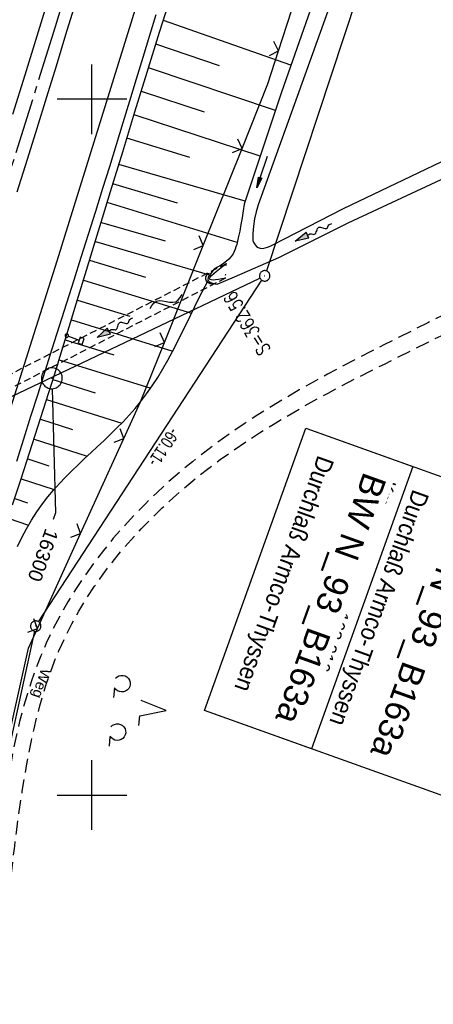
# Model space of a CAD drawing. Extents: x 510661 to 511244, y 462045 to 463013.
# Tile 15 of 30: x 510990 to 511049, y 462470 to 462611. Entities that reach past the tile are written whole.
import ezdxf
from ezdxf import colors
from ezdxf.entities.mleader import LeaderData, LeaderLine
from ezdxf.math import Vec2, Vec3

# ---------------------------------------------------------------- set-up
doc = ezdxf.new("R2010")
doc.units = 0
doc.header["$LTSCALE"] = 10
doc.header["$MEASUREMENT"] = 0
for name, pattern in [('ACHSE', [5.5, 4, -0.5, 0.5, -0.5]), ('AUSGEZOGEN', [0]), ('LT00', [0]), ('LT11', [0.3, 0.2, -0.1]), ('LT17', [0.15, 0.1, -0.05])]:
    doc.linetypes.add(name, pattern=pattern)
doc.layers.get('0').update_dxf_attribs({"linetype": 'LT00'})
for name, color, linetype in [('--EK_BW_TEXT_A', 20, 'LT00'), ('--EK_FBR', 1, 'LT00'), ('--EK_Schacht-Text', 5, 'LT00'), ('--EL_DFK_AB_L', 21, 'LT00'), ('--EL_DFK_AB_P', 7, 'LT00'), ('--FLIEßRICHTPFEIL', 180, 'Continuous'), ('--WASSER_NUTZUNG', 180, 'Continuous'), ('-AX-093', 35, 'ACHSE'), ('ABSTAND', 8, 'LT00'), ('BW_TEXT_A', 20, 'AUSGEZOGEN'), ('DFK_AB_L', 21, 'LT00'), ('DFK_AB_P', 7, 'LT00'), ('DFK_NUTZUNG', 250, 'LT00'), ('FELDWEG_TEXT', 1, 'Continuous'), ('FESTPKT_TEXT_A', 211, 'LT00'), ('PFEIL', 140, 'AUSGEZOGEN'), ('V106_AFBR_BAB', 250, 'LT00'), ('V106_BOESCH', 250, 'LT00'), ('V106_BOSCHUNG', 250, 'LT00'), ('V106_BR_KAPPE', 30, 'LT00'), ('V106_BR_WID', 30, 'LT17'), ('V106_FELDWEG', 250, 'LT11'), ('V106_GRABEN', 250, 'LT00'), ('V106_LD_MARK', 250, 'LT00'), ('V106_PKT_AU', 211, 'LT00'), ('V106_RASTER', 250, 'LT00'), ('V106_SCHILD_K', 1, 'LT00'), ('V106_UK_DURCH', 182, 'LT00'), ('V106_ZAUN', 40, 'LT00')]:
    doc.layers.add(name, color=color, linetype=linetype)
doc.styles.add('Beschrift', font='arial.ttf')
doc.styles.add('schachtbeschriftung', font='romans.shx', dxfattribs={"width": 0.75, "height": 2})
doc.styles.get("Standard").update_dxf_attribs({"font": 'arial.ttf'})

# ---------------------------------------------------------------- blocks, each defined once
blk = doc.blocks.new('SYMB0003')
at = {"color": 0, "linetype": 'ByBlock'}
for p, q in [((-0.015712, 0), (0.010166, 0.012015)), ((0, -0.021257), (-0.015712, 0)), ((0.010166, 0.012015), (0, -0.021257))]:
    blk.add_line(p, q, dxfattribs=at)
for points in [[(-0.031395, 0.499013), (-0.093691, 0.491144), (-0.154509, 0.475528), (-0.21289, 0.452414), (-0.267913, 0.422164), (-0.318712, 0.385257), (-0.364484, 0.342274), (-0.404509, 0.293893), (-0.438154, 0.240877), (-0.464888, 0.184062), (-0.484292, 0.124345), (-0.496058, 0.062667), (-0.5, 0)], [(0.5, 0), (0.496057, 0.062667), (0.484292, 0.124345), (0.464888, 0.184062), (0.438153, 0.240877), (0.404509, 0.293893), (0.364484, 0.342274), (0.318712, 0.385257), (0.267913, 0.422164), (0.21289, 0.452414), (0.154509, 0.475528), (0.093691, 0.491144), (0.031395, 0.499013), (-0.031395, 0.499013)], [(-0.5, 0), (-0.496058, -0.062667), (-0.484292, -0.124345), (-0.464888, -0.184062), (-0.438154, -0.240877), (-0.404509, -0.293893), (-0.364485, -0.342274), (-0.318712, -0.385257), (-0.267914, -0.422164), (-0.21289, -0.452414), (-0.154509, -0.475529), (-0.093691, -0.491144), (-0.031395, -0.499014), (0.031395, -0.499014)], [(0.031395, -0.499014), (0.093691, -0.491144), (0.154509, -0.475529), (0.21289, -0.452414), (0.267914, -0.422164), (0.318712, -0.385257), (0.364485, -0.342274), (0.404509, -0.293893), (0.438154, -0.240877), (0.464889, -0.184062), (0.484292, -0.124345), (0.496058, -0.062667), (0.5, 0)]]:
    blk.add_lwpolyline(points, dxfattribs=at)
blk = doc.blocks.new('Pfreil3')
at = {"layer": 'PFEIL'}
blk.add_hatch(color=256, dxfattribs=at).paths.add_polyline_path([(-1.55, 0.27), (-1.55, -0.27), (0, 0)])
for p, q in [((-1.55, 0), (-4.83, 0)), ((-1.55, -0.27), (-1.55, 0.27)), ((-1.55, 0.27), (0, 0)), ((0, 0), (-1.55, -0.27))]:
    blk.add_line(p, q, dxfattribs=at)
blk = doc.blocks.new('SYMB1263')
at = {"color": 0, "linetype": 'ByBlock'}
for p, q in [((0.014231, 0.098982), (-0.014231, 0.098982)), ((-0.014231, -0.098982), (0.014232, -0.098982))]:
    blk.add_line(p, q, dxfattribs=at)
for points in [[(0, 0.1), (0, 0.75), (0.18, 0.75), (0.18, 1), (-0.18, 1), (-0.18, 0.75), (0, 0.75)], [(-0.014231, 0.098982), (-0.041542, 0.090963), (-0.065486, 0.075575), (-0.084125, 0.054064), (-0.095949, 0.028173), (-0.1, 0)], [(-0.1, 0), (-0.095949, -0.028173), (-0.084125, -0.054064), (-0.065486, -0.075575), (-0.041541, -0.090963), (-0.014231, -0.098982)], [(0.1, 0), (0.095949, 0.028173), (0.084125, 0.054064), (0.065486, 0.075575), (0.041541, 0.090963), (0.014231, 0.098982)], [(0.014232, -0.098982), (0.041542, -0.090963), (0.065486, -0.075575), (0.084125, -0.054064), (0.095949, -0.028173), (0.1, 0)]]:
    blk.add_lwpolyline(points, dxfattribs=at)
blk = doc.blocks.new('SYMB0011')
at = {"color": 0, "linetype": 'ByBlock'}
for p, q in [((0.5, 0), (-0.5, 0)), ((0, 0.5), (0, -0.5))]:
    blk.add_line(p, q, dxfattribs=at)
blk = doc.blocks.new('SYMB0024')
at = {"color": 0, "linetype": 'ByBlock'}
for p, q in [((-0.5, 0.5), (0, 0)), ((0, 0), (0.5, 0.5))]:
    blk.add_line(p, q, dxfattribs=at)
blk = doc.blocks.new('FLIEßRICHTPFEIL')
at = {"layer": '--FLIEßRICHTPFEIL'}
blk.add_hatch(color=256, dxfattribs=at).paths.add_polyline_path([(-1.95, 0.4875), (-1.95, -0.4875), (0, 0)])
for p, q in [((-1.95, 0.4875), (-1.95, -0.4875)), ((-1.95, 0.4875), (0, 0)), ((0, 0), (-1.95, -0.4875))]:
    blk.add_line(p, q, dxfattribs=at)
at = {"layer": '--FLIEßRICHTPFEIL', "start_tangent": (-1, 0), "end_tangent": (-1, 0)}
blk.add_spline([(-1.95, 0), (-2.4375, 0), (-2.925, 0.325), (-3.4125, 0), (-3.9, -0.325), (-4.3875, 0), (-4.875, 0.325), (-5.3625, 0), (-5.85, 0)], degree=3, dxfattribs=at)
blk = doc.blocks.new('SYMB7251')
at = {"color": 0, "linetype": 'ByBlock'}
for points in [[(-0.25, 0), (-0.208333, 0.028889), (-0.166667, 0.051111), (-0.125, 0.06), (-0.083333, 0.051111), (-0.041667, 0.028889), (0, 0)], [(0, 0), (0.041667, -0.028889), (0.083333, -0.051111), (0.125, -0.06), (0.166667, -0.051111), (0.208333, -0.028889), (0.25, 0)]]:
    blk.add_lwpolyline(points, dxfattribs=at)
blk = doc.blocks.new('_None')
blk = doc.blocks.new('SYMB1107')
at = {"color": 0, "linetype": 'ByBlock'}
for points in [[(-0.2, 0), (-0.196157, 0.039018), (-0.184776, 0.076537), (-0.166294, 0.111114), (-0.141421, 0.141421), (-0.111114, 0.166294), (-0.076537, 0.184776), (-0.039018, 0.196157), (0, 0.2)], [(0, 0.2), (0.039018, 0.196157), (0.076537, 0.184776), (0.111114, 0.166294), (0.141421, 0.141421), (0.166294, 0.111114), (0.184776, 0.076537), (0.196157, 0.039018), (0.2, 0)]]:
    blk.add_lwpolyline(points, dxfattribs=at)
blk = doc.blocks.new('SYMB7201')
at = {"color": 0, "linetype": 'ByBlock'}
for p, q in [((0, 0.385), (-0.11, 0.015)), ((-0.255, -0.385), (-0.115, -0.385)), ((0.445, -0.385), (0.585, -0.385))]:
    blk.add_line(p, q, dxfattribs=at)
for points in [[(0.25, 0.015), (0.11, 0.015), (0, 0.385)], [(-0.393816, -0.383308), (-0.416239, -0.362945), (-0.432849, -0.337617), (-0.442589, -0.308936), (-0.444836, -0.27873), (-0.439449, -0.248923), (-0.426769, -0.221415), (-0.407606, -0.197958), (-0.38318, -0.180047), (-0.355047, -0.168823), (-0.325, -0.165), (-0.294953, -0.168823), (-0.26682, -0.180047), (-0.242394, -0.197959), (-0.223231, -0.221415), (-0.210551, -0.248923), (-0.205164, -0.27873), (-0.207411, -0.308936), (-0.21715, -0.337617), (-0.233761, -0.362945), (-0.256184, -0.383308)], [(0.306185, -0.383308), (0.283761, -0.362945), (0.267151, -0.337617), (0.257411, -0.308936), (0.255164, -0.27873), (0.260552, -0.248923), (0.273231, -0.221415), (0.292394, -0.197958), (0.31682, -0.180047), (0.344953, -0.168823), (0.375, -0.165), (0.405047, -0.168823), (0.43318, -0.180047), (0.457606, -0.197959), (0.476769, -0.221415), (0.489449, -0.248923), (0.494836, -0.27873), (0.492589, -0.308936), (0.48285, -0.337617), (0.466239, -0.362945), (0.443816, -0.383308)]]:
    blk.add_lwpolyline(points, dxfattribs=at)

msp = doc.modelspace()

# ---------------------------------------------------------------- linework, layer by layer
at = {"layer": '--EK_FBR'}
for points in [[(510993.83, 462614.71), (510992.09, 462609.08), (510990.35, 462603.45), (510988.61, 462597.83)], [(510997.61, 462613.72), (510996.23, 462609.24), (510994.85, 462604.76), (510993.47, 462600.29), (510992.09, 462595.81), (510990.7, 462591.33), (510989.24, 462586.66)], [(511009.19, 462612.11), (511008.27, 462609.16), (511007.3, 462606.02), (511006.34, 462602.88), (511005.38, 462599.74), (511004.42, 462596.6), (511003.46, 462593.45), (511002.5, 462590.31), (511001.54, 462587.17), (511000.51, 462583.87), (510999.47, 462580.57), (510998.43, 462577.27), (510997.39, 462573.98), (510996.34, 462570.68), (510995.29, 462567.39), (510994.25, 462564.09), (510993.23, 462560.86), (510992.22, 462557.63), (510991.2, 462554.4), (510990.19, 462551.17), (510989.17, 462547.94)]]:
    msp.add_lwpolyline(points, dxfattribs=at)
at = {"layer": '--EL_DFK_AB_L'}
for p, q in [((511053.78, 462662.43), (511025.03, 462575.33)), ((510977.69, 462552.17), (511024.11, 462574.3)), ((510991.78, 462523.55), (510977.52, 462458.44))]:
    msp.add_line(p, q, dxfattribs=at)
at = {"layer": '-AX-093', "ltscale": 0.2}
msp.add_lwpolyline([(511002.16, 462634.59), (510994.72, 462610.42), (510987.21, 462586.28), (510979.61, 462562.16), (510971.94, 462538.06), (510964.2, 462513.99), (510956.38, 462489.95), (510948.48, 462465.93), (510940.51, 462441.93), (510932.46, 462417.96), (510924.34, 462394.02), (510916.14, 462370.1), (510907.86, 462346.21), (510899.51, 462322.34), (510891.08, 462298.5), (510882.58, 462274.69), (510874, 462250.9), (510865.35, 462227.14), (510856.62, 462203.41), (510847.82, 462179.71), (510838.94, 462156.03), (510829.99, 462132.38), (510820.96, 462108.76), (510812.82, 462087.67)], dxfattribs=at)
at = {"layer": 'DFK_AB_L'}
for p, q in [((511053.78, 462662.43), (511025.03, 462575.33)), ((510977.69, 462552.17), (511024.11, 462574.3)), ((510992.35, 462524.91), (511024.38, 462573.99)), ((510991.78, 462523.55), (510977.52, 462458.44))]:
    msp.add_line(p, q, dxfattribs=at)
at = {"layer": 'V106_AFBR_BAB'}
for points in [[(510993.83, 462614.71), (510992.09, 462609.08), (510990.35, 462603.45), (510988.61, 462597.83)], [(510997.61, 462613.72), (510996.23, 462609.24), (510994.85, 462604.76), (510993.47, 462600.29), (510992.09, 462595.81), (510990.7, 462591.33), (510989.24, 462586.66)], [(511009.19, 462612.11), (511008.27, 462609.16), (511007.3, 462606.02), (511006.34, 462602.88), (511005.38, 462599.74), (511004.42, 462596.6), (511003.46, 462593.45), (511002.5, 462590.31), (511001.54, 462587.17), (511000.51, 462583.87), (510999.47, 462580.57), (510998.43, 462577.27), (510997.39, 462573.98), (510996.34, 462570.68), (510995.29, 462567.39), (510994.25, 462564.09), (510993.23, 462560.86), (510992.22, 462557.63), (510991.2, 462554.4), (510990.19, 462551.17), (510989.17, 462547.94)]]:
    msp.add_lwpolyline(points, dxfattribs=at)
at = {"layer": 'V106_BOESCH'}
for points in [[(510988.62, 462541.7), (510989.85, 462545.44), (510991.06, 462549.18), (510992.25, 462552.92), (510993.44, 462556.66), (510994.61, 462560.41), (510995.78, 462564.17), (510996.94, 462567.92), (510998.09, 462571.68), (510999.24, 462575.44), (511000.38, 462579.2), (511001.53, 462582.96), (511002.67, 462586.72), (511004.42, 462592.45), (511006.18, 462598.18), (511007.94, 462603.9), (511009.71, 462609.62), (511011.49, 462615.34)], [(510989.31, 462535.73), (510989.95, 462537.01), (510990.62, 462538.27), (510991.33, 462539.49), (510992.09, 462540.69), (510992.9, 462541.85), (510993.67, 462542.85), (510994.48, 462543.81), (510995.33, 462544.76), (510996.2, 462545.68), (510997.1, 462546.58), (510998.01, 462547.47), (510998.94, 462548.35), (510999.87, 462549.23), (511000.81, 462550.1), (511001.75, 462550.98), (511002.67, 462551.86), (511003.58, 462552.76), (511004.48, 462553.66), (511005.35, 462554.59), (511006.19, 462555.54), (511006.99, 462556.51), (511007.85, 462557.65), (511008.66, 462558.82), (511009.44, 462560.02), (511010.17, 462561.24), (511010.88, 462562.49), (511011.56, 462563.76), (511012.22, 462565.04), (511012.87, 462566.33), (511013.5, 462567.62), (511014.14, 462568.92), (511014.77, 462570.21), (511015.41, 462571.5), (511015.82, 462572.32), (511016.24, 462573.14), (511016.66, 462573.95)]]:
    msp.add_lwpolyline(points, dxfattribs=at)
at = {"layer": 'V106_BOSCHUNG'}
for p, q in [((511028.55, 462604.89), (511010.25, 462611.34)), ((511018.3, 462604.79), (511009.19, 462607.93)), ((511026.32, 462598.39), (511008.14, 462604.53)), ((511016.16, 462598.13), (511007.09, 462601.13)), ((511024.13, 462591.8), (511006.06, 462597.78)), ((511014.06, 462591.61), (511005.03, 462594.43)), ((511021.98, 462585.37), (511003.86, 462590.6)), ((511012.27, 462585.06), (511003.01, 462587.84)), ((511020.83, 462579.41), (511002.19, 462585.14)), ((511001.38, 462582.31), (511010.52, 462579.64)), ((511000.49, 462579.55), (511016.89, 462574.76)), ((510999.67, 462576.86), (511007.67, 462574.43)), ((510998.8, 462574), (511014.31, 462569.27)), ((510997.92, 462571.14), (511005.45, 462568.84)), ((510997.05, 462568.29), (511011.59, 462563.8)), ((510996.17, 462565.42), (511003.13, 462563.27)), ((510995.28, 462562.57), (511008.44, 462558.48)), ((510994.4, 462559.72), (511000.45, 462557.82)), ((510993.5, 462556.87), (511004.29, 462553.47)), ((510992.6, 462554.02), (510997.23, 462552.55)), ((510991.7, 462551.17), (510999.32, 462548.72)), ((510990.78, 462548.32), (510993.82, 462547.34)), ((510989.86, 462545.47), (510994.59, 462543.93)), ((510988.92, 462542.62), (510990.76, 462542.02)), ((510987.98, 462539.78), (510990.92, 462538.81))]:
    msp.add_line(p, q, dxfattribs=at)
at = {"layer": 'V106_BR_KAPPE'}
msp.add_lwpolyline([(511019.16, 462574.29), (511018.66, 462574.2), (511018.18, 462574.12), (511017.75, 462574.06), (511017.38, 462574.02), (511017.1, 462574.03), (511016.92, 462574.09), (511016.88, 462574.22), (511016.96, 462574.41), (511017.17, 462574.66), (511017.47, 462574.94), (511017.85, 462575.27), (511018.29, 462575.62), (511018.77, 462575.99), (511019.27, 462576.37)], dxfattribs=at)
at = {"layer": 'V106_BR_WID'}
msp.add_line((511019.27, 462576.37), (510935.34, 462533.27), dxfattribs=at)
msp.add_lwpolyline([(511019.16, 462574.29), (510935.88, 462531.49), (510933.46, 462530.25)], dxfattribs=at)
at = {"layer": 'V106_FELDWEG', "flags": 128}
for points in [[(511067, 462577.79), (511064.91, 462576.65), (511062.82, 462575.51), (511060.72, 462574.38), (511058.62, 462573.26), (511056.51, 462572.14), (511054.4, 462571.04), (511052.34, 462569.97), (511050.28, 462568.92), (511048.21, 462567.88), (511046.14, 462566.84), (511044.07, 462565.8), (511042, 462564.75), (511039.94, 462563.7), (511037.88, 462562.64), (511035.83, 462561.56), (511033.78, 462560.47), (511031.76, 462559.35), (511029.74, 462558.22), (511027.74, 462557.05), (511025.76, 462555.86), (511023.79, 462554.63), (511021.85, 462553.36), (511019.93, 462552.05), (511018.04, 462550.7), (511016.18, 462549.3), (511014.41, 462547.91), (511012.67, 462546.47), (511010.97, 462544.98), (511009.3, 462543.45), (511007.67, 462541.88), (511006.09, 462540.26), (511004.56, 462538.6), (511003.07, 462536.9), (511001.65, 462535.15), (511000.27, 462533.37), (510998.96, 462531.54), (510997.72, 462529.68), (510996.54, 462527.77), (510995.44, 462525.83), (510994.4, 462523.85), (510993.45, 462521.84), (510992.67, 462520.02), (510991.95, 462518.17), (510991.29, 462516.3), (510990.69, 462514.41), (510990.13, 462512.5), (510989.63, 462510.58), (510989.17, 462508.64), (510988.76, 462506.69), (510988.39, 462504.74), (510988.05, 462502.76), (510987.74, 462500.79), (510987.47, 462498.81), (510987.22, 462496.82), (510986.98, 462494.84), (510986.76, 462492.86), (510986.56, 462490.87), (510986.35, 462488.89), (510986.15, 462486.92), (510986.01, 462485.47), (510985.86, 462484.03), (510985.73, 462482.59), (510985.61, 462481.15), (510985.51, 462479.7), (510985.44, 462478.25), (510985.4, 462476.79), (510985.39, 462475.32), (510985.43, 462473.84), (510985.51, 462472.53), (510985.63, 462471.21), (510985.79, 462469.9), (510986.01, 462468.6), (510986.27, 462467.31), (510986.6, 462466.05), (510986.98, 462464.82), (510987.44, 462463.62), (510987.96, 462462.46), (510988.55, 462461.34), (510989.23, 462460.28), (510989.92, 462459.35), (510990.68, 462458.47), (510991.5, 462457.63), (510992.37, 462456.83), (510993.28, 462456.06), (510994.23, 462455.33), (510995.21, 462454.62), (510996.21, 462453.94), (510997.24, 462453.27), (510998.27, 462452.63), (510999.31, 462451.99), (511001.37, 462450.75), (511003.42, 462449.53), (511005.47, 462448.34), (511007.51, 462447.16), (511009.55, 462446), (511011.58, 462444.85), (511013.62, 462443.71), (511015.65, 462442.57)], [(511015.34, 462445.17), (511013.68, 462446.08), (511012.01, 462446.99), (511010.34, 462447.91), (511008.68, 462448.84), (511007.01, 462449.78), (511005.35, 462450.74), (511003.68, 462451.72), (511002.02, 462452.72), (511000.36, 462453.75), (510999.39, 462454.36), (510998.43, 462454.99), (510997.48, 462455.63), (510996.55, 462456.29), (510995.64, 462456.97), (510994.76, 462457.69), (510993.92, 462458.43), (510993.11, 462459.2), (510992.36, 462460.01), (510991.65, 462460.85), (510991, 462461.75), (510990.4, 462462.71), (510989.86, 462463.71), (510989.39, 462464.76), (510988.97, 462465.84), (510988.61, 462466.94), (510988.3, 462468.07), (510988.05, 462469.22), (510987.83, 462470.38), (510987.67, 462471.55), (510987.54, 462472.73), (510987.46, 462473.9), (510987.4, 462475.35), (510987.39, 462476.79), (510987.43, 462478.22), (510987.5, 462479.65), (510987.61, 462481.07), (510987.74, 462482.49), (510987.88, 462483.9), (510988.04, 462485.32), (510988.21, 462486.73), (510988.44, 462488.71), (510988.67, 462490.68), (510988.92, 462492.66), (510989.17, 462494.63), (510989.43, 462496.61), (510989.71, 462498.58), (510990.01, 462500.55), (510990.33, 462502.53), (510990.67, 462504.5), (510990.99, 462506.17), (510991.33, 462507.84), (510991.7, 462509.51), (510992.09, 462511.16), (510992.52, 462512.81), (510992.99, 462514.45), (510993.5, 462516.07), (510994.05, 462517.67), (510994.64, 462519.26), (510995.29, 462520.83), (510996.16, 462522.74), (510997.11, 462524.61), (510998.13, 462526.45), (510999.22, 462528.25), (511000.39, 462530.02), (511001.61, 462531.74), (511002.89, 462533.43), (511004.23, 462535.09), (511005.63, 462536.7), (511007.07, 462538.27), (511008.56, 462539.8), (511010.09, 462541.29), (511011.66, 462542.74), (511013.27, 462544.15), (511014.91, 462545.51), (511016.58, 462546.83), (511018.41, 462548.21), (511020.27, 462549.54), (511022.15, 462550.82), (511024.06, 462552.07), (511025.99, 462553.27), (511027.94, 462554.44), (511029.9, 462555.58), (511031.89, 462556.69), (511033.88, 462557.78), (511035.89, 462558.84), (511037.9, 462559.89), (511039.93, 462560.93), (511041.96, 462561.95), (511043.99, 462562.97), (511046.03, 462563.99), (511048.06, 462565), (511050.1, 462566.02), (511052.13, 462567.05), (511054.15, 462568.08), (511056.4, 462569.25), (511058.64, 462570.44), (511060.87, 462571.64), (511063.1, 462572.84), (511065.33, 462574.06), (511067.55, 462575.27)]]:
    msp.add_lwpolyline(points, dxfattribs=at)
at = {"layer": 'V106_GRABEN'}
for points in [[(511036.05, 462626.33), (511027.2, 462601.02), (511021.84, 462584.91), (511021.7, 462583.95), (511021.55, 462582.98), (511021.39, 462582.02), (511021.21, 462581.06), (511021, 462580.1), (511020.77, 462579.14), (511020.67, 462578.79), (511020.56, 462578.44), (511020.42, 462578.1), (511020.26, 462577.78), (511019.98, 462577.39), (511019.65, 462577.04), (511019.29, 462576.72), (511018.87, 462576.41), (511018.45, 462576.13), (511018, 462575.86), (511017.56, 462575.6)], [(511038.47, 462625.63), (511029.44, 462600.41), (511023.85, 462584.82), (511023.55, 462583.82), (511023.32, 462582.8), (511023.16, 462581.76), (511023.08, 462580.72), (511023.08, 462579.68), (511023.24, 462579.37), (511023.42, 462579.09), (511023.62, 462578.85), (511023.85, 462578.68), (511024.15, 462578.58), (511024.49, 462578.57), (511024.85, 462578.63), (511025.21, 462578.73), (511025.56, 462578.87), (511025.88, 462579.03), (511036.1, 462584.28), (511060.94, 462596.2), (511086.01, 462608.62)], [(511017.99, 462573.41), (511020.46, 462574.49), (511026.84, 462577.25), (511036.79, 462582.25), (511062, 462594.02), (511086.84, 462606.14)], [(511017.56, 462575.6), (511017.29, 462575.28), (511017.04, 462574.97), (511016.83, 462574.68), (511016.69, 462574.41), (511016.62, 462574.16), (511016.66, 462573.95), (511016.8, 462573.8), (511017.02, 462573.68), (511017.31, 462573.57), (511017.64, 462573.49), (511017.99, 462573.41)]]:
    msp.add_lwpolyline(points, dxfattribs=at)
at = {"layer": 'V106_LD_MARK'}
msp.add_lwpolyline([(510920.61, 462351.66), (510925.73, 462366.43), (510930.82, 462381.21), (510935.89, 462396), (510940.92, 462410.8), (510945.92, 462425.61), (510952.44, 462445.07), (510958.91, 462464.55), (510965.32, 462484.05), (510971.68, 462503.57), (510977.99, 462523.1), (510984.24, 462542.65), (510987.84, 462554.03), (510991.44, 462565.41), (510995.01, 462576.8), (510998.57, 462588.2), (511002.11, 462599.6), (511005.63, 462611), (511009.14, 462622.41)], dxfattribs=at)
at = {"layer": 'V106_RASTER'}
for p, q in [((511000, 462595), (511000, 462605)), ((511005, 462600), (510995, 462600)), ((511000, 462495), (511000, 462505)), ((510995, 462500), (511005, 462500))]:
    msp.add_line(p, q, dxfattribs=at)
at = {"layer": 'V106_ZAUN'}
for p, q in [((511026.79, 462606.96), (511031.41, 462621.23)), ((511015.97, 462578.99), (511021.54, 462592.92)), ((511010.4, 462565.06), (511015.97, 462578.99)), ((510998.38, 462537.58), (511004.59, 462551.24)), ((510992.17, 462523.93), (510998.38, 462537.58))]:
    msp.add_line(p, q, dxfattribs=at)
for points in [[(511021.54, 462592.92), (511025.26, 462602.22), (511026.79, 462606.96)], [(511004.59, 462551.24), (511006.98, 462556.51), (511010.4, 462565.06)], [(510988.31, 462509.49), (510990.89, 462521.12), (510992.17, 462523.93)]]:
    msp.add_lwpolyline(points, dxfattribs=at)

# ---------------------------------------------------------------- block references
at = {"layer": '--EL_DFK_AB_P', "xscale": 1.500000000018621, "yscale": 1.5, "zscale": 1.5, "rotation": 264.7377099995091}
for p in [(511024.79, 462574.62), (510991.94, 462524.28)]:
    msp.add_blockref('SYMB0003', p, dxfattribs=at)
at = {"layer": '--FLIEßRICHTPFEIL'}
for p, rotation in [((511029.18, 462579.6), 205.9507418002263), ((511000.73, 462565.75), 208.8192640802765)]:
    msp.add_blockref('FLIEßRICHTPFEIL', p, dxfattribs=dict(at, rotation=rotation))
at = {"layer": '--WASSER_NUTZUNG', "xscale": 9.999999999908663, "yscale": 10.00000000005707, "zscale": 10, "rotation": 23.88118473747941}
msp.add_blockref('SYMB7251', (511010.64, 462570.95), dxfattribs=at)
at = {"layer": 'DFK_AB_P', "xscale": 1.500000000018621, "yscale": 1.5, "zscale": 1.5, "rotation": 264.7377099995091}
for p in [(511024.79, 462574.62), (510991.94, 462524.28)]:
    msp.add_blockref('SYMB0003', p, dxfattribs=at)
at = {"layer": 'DFK_NUTZUNG', "xscale": 10.00000000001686, "yscale": 10, "zscale": 10, "rotation": 264.7377100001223}
msp.add_blockref('SYMB7201', (511006.83, 462512.52), dxfattribs=at)
at = {"layer": 'PFEIL', "rotation": 251.4243641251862}
msp.add_blockref('Pfreil3', (511023.65, 462587.26), dxfattribs=at)
at = {"layer": 'V106_BR_WID', "xscale": 0.1000000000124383, "yscale": 0.09999999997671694, "zscale": 0.1, "rotation": 250.2675100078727}
for p in [(511019.25, 462576.15), (511019.27, 462576.37), (511019.16, 462574.29), (511019.18, 462574.77)]:
    msp.add_blockref('SYMB0011', p, dxfattribs=at)
at = {"layer": 'V106_FELDWEG', "xscale": 0.1000000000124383, "yscale": 0.09999999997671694, "zscale": 0.1, "rotation": 250.2675100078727}
for p in [(511016.18, 462549.3), (511016.58, 462546.83), (510993.45, 462521.84), (510995.29, 462520.83), (510990.67, 462504.5)]:
    msp.add_blockref('SYMB0011', p, dxfattribs=at)
at = {"layer": 'V106_PKT_AU', "xscale": 3.000000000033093, "yscale": 3, "zscale": 3, "rotation": 250.2675099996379}
msp.add_blockref('SYMB0003', (510994.25, 462559.9), dxfattribs=at)
at = {"layer": 'V106_SCHILD_K', "xscale": 2.500000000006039, "yscale": 2.5, "zscale": 2.5, "rotation": 250.2675099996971}
msp.add_blockref('SYMB1263', (510996.39, 462566.02), dxfattribs=at)
at = {"layer": 'V106_UK_DURCH', "xscale": 3.999999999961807, "yscale": 4.000000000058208, "zscale": 4, "rotation": 109.4458595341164}
msp.add_blockref('SYMB1107', (511017.14, 462574.27), dxfattribs=at)
at = {"layer": 'V106_ZAUN', "yscale": 2.099999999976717, "zscale": 2.1}
for p, xscale, rotation in [((511026.79, 462606.96), 2.100000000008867, 72.06180000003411), ((511021.54, 462592.92), 2.099999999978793, 68.20723999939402), ((511015.97, 462578.99), 2.099999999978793, 68.20723999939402), ((511010.4, 462565.06), 2.099999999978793, 68.20723999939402), ((511004.59, 462551.24), 2.099999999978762, 65.55178000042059), ((510998.38, 462537.58), 2.099999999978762, 65.55178000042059), ((510992.17, 462523.93), 2.099999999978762, 65.55178000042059)]:
    msp.add_blockref('SYMB0024', p, dxfattribs=dict(at, xscale=xscale, rotation=rotation))

# ---------------------------------------------------------------- texts
at = {"layer": '--EK_Schacht-Text', "style": 'schachtbeschriftung', "width": 0.75}
msp.add_text('S=362.56', height=2, rotation=121.4944, dxfattribs=at).set_placement((511025.71, 462564.03))
at = {"layer": 'ABSTAND', "width": 0.75}
msp.add_text(' -60.11-', height=1.8, rotation=-123.1287, dxfattribs=at).set_placement((511011.49, 462553.4))
at = {"layer": 'FELDWEG_TEXT', "insert": (510992.3, 462518.45), "char_height": 1.5, "attachment_point": 7, "rotation": 252.0263, "style": 'Beschrift'}
msp.add_mtext('Weg', dxfattribs=at)

# ---------------------------------------------------------------- leaders
at = {"layer": 'FESTPKT_TEXT_A'}
ml = msp.add_multileader_mtext('Standard', dxfattribs=at)
ml.set_content('{\\H0.09x;\\P\\H11.111x; 16300 \\~\\P\\H0.09x;   }', color=256)
ml.set_leader_properties(color=256, linetype='ByLayer', lineweight=-1)
ml.set_arrow_properties(name='NONE')
ml.build(insert=Vec2(0, 0))
ml.multileader.update_dxf_attribs({"has_text_frame": 1, "text_left_attachment_type": 2, "text_right_attachment_type": 2, "dogleg_length": 1, "arrow_head_size": 0.18})
ctx = ml.context
ctx.base_point, ctx.char_height, ctx.arrow_head_size, ctx.landing_gap_size, ctx.plane_origin, ctx.plane_x_axis, ctx.plane_y_axis = Vec3(510994.45, 462539.63), 2, 0.18, 0.3, Vec3(510994.27, 462559.94), Vec3(-0.337629, -0.941279), Vec3(0.941279, -0.337629)
ctx.left_attachment, ctx.right_attachment, ctx.text_align_type = 2, 2, 1
notes = []
notes.append((ctx, [(1, (1, 1, 0), (510994.79, 462540.57), (-0.337629, -0.941279), 1, [(0, [(510994.31, 462558.4)], 0, [])])]))
ctx.mtext.insert, ctx.mtext.text_direction, ctx.mtext.rotation, ctx.mtext.alignment, ctx.mtext.line_spacing_factor, ctx.mtext.flow_direction = Vec3(510994.26, 462534.42), Vec3(-0.337629, -0.941279), 4.367992, 2, 0.7, 5
for ctx, leaders in notes:
    for number, flags, end, landing, length, lines in leaders:
        leader = LeaderData()
        leader.index, (leader.has_last_leader_line, leader.has_dogleg_vector, leader.attachment_direction) = number, flags
        leader.last_leader_point, leader.dogleg_vector, leader.dogleg_length = Vec3(end), Vec3(landing), length
        for number, points, colour, breaks in lines:
            line = LeaderLine()
            line.index, line.vertices, line.color, line.breaks = number, Vec3.list(points), colors.encode_raw_color(colour), breaks
            leader.lines.append(line)
        ctx.leaders.append(leader)

# ---------------------------------------------------------------- next in the draw order: texts
at = {"layer": 'BW_TEXT_A', "insert": (511061.45, 462538.55), "char_height": 2, "width": 37.5546, "attachment_point": 1, "rotation": 250.2675, "style": 'Beschrift', "bg_fill": 3, "box_fill_scale": 1.5, "bg_fill_color": 256, "bg_fill_transparency": 0}
msp.add_mtext('\\pt20;{\\Funir_o|c0;\\H1.75x;6638767\\fArial|b0|i0|c238|p34;\\H0.5714x;\\P\\ptz;\\H1.75x;BW N_93_B1\\fArial|b0|i0|c0|p34;63a\\fArial|b0|i0|c238|p34;\\W0.8;\\P\\H0.3714x;\\W1;\\P\\fArial|b0|i0|c0|p34;\\H1.924x;\\W0.9;Durchlaß Armco-Thyssen\\fArial|b0|i0|c238|p34;\\P\\H0.1999x;\\W1;\\P\\pt8,20;\\H3.602x;K\\fArial|b0|i0|c0|p34;m^I^I\\fArial|b0|i0|c238|p34;1\\fArial|b0|i0|c0|p34;63.016\\fArial|b0|i0|c238|p34;\\PBw.Wi\\fArial|b0|i0|c0|p34;.^I^I50.00\\fArial|b0|i0|c238|p34; gon\\PL.W.^I\\fArial|b0|i0|c0|p34;                 1.80 \\fArial|b0|i0|c238|p34;m\\P\\fArial|b0|i0|c0|p34;L.H.^I                 1.32 m}', dxfattribs=at)

# ---------------------------------------------------------------- next in the draw order: linework, layer by layer
at = {"layer": 'BW_TEXT_A'}
msp.add_lwpolyline([(511065.16, 462540.35), (511050.62, 462499.81), (511016.14, 462512.18), (511030.68, 462552.72)], close=True, dxfattribs=at)

# ---------------------------------------------------------------- next in the draw order: texts
at = {"layer": '--EK_BW_TEXT_A', "insert": (511042.33, 462545.41), "char_height": 2, "width": 37.5546, "attachment_point": 1, "rotation": 250.2675, "style": 'Beschrift', "bg_fill": 3, "box_fill_scale": 1.5, "bg_fill_color": 256, "bg_fill_transparency": 0}
msp.add_mtext('{\\fArial|b0|i0|c238|p34;\\H1.7499x;BW N_93_B1\\fArial|b0|i0|c0|p34;63a\\fArial|b0|i0|c238|p34;\\W0.8;\\P\\H0.3714x;\\W1;\\P\\fArial|b0|i0|c0|p34;\\H1.924x;\\W0.9;Durchlaß Armco-Thyssen}', dxfattribs=at)

# ---------------------------------------------------------------- next in the draw order: linework, layer by layer
at = {"layer": '--EK_BW_TEXT_A'}
msp.add_lwpolyline([(511046.05, 462547.21), (511031.51, 462506.67), (511016.14, 462512.18), (511030.68, 462552.72)], close=True, dxfattribs=at)
at = {"layer": '--EL_DFK_AB_L'}
msp.add_line((510992.35, 462524.91), (511024.38, 462573.99), dxfattribs=at)

doc.saveas('drawing.dxf')
